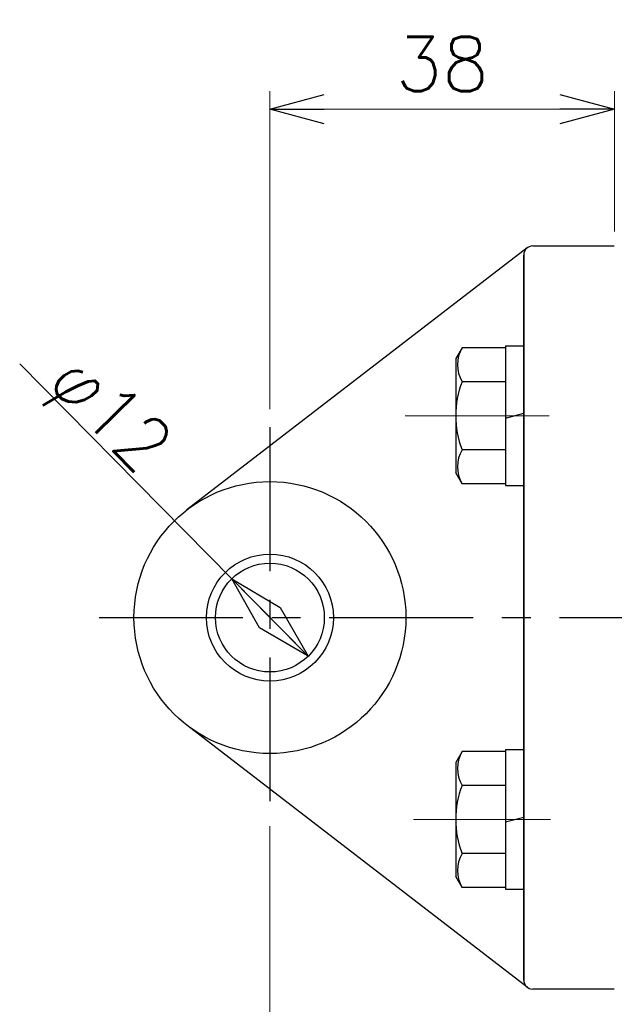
# Model space of a CAD drawing. Header units: millimetres. Extents: x -380 to 408, y -281 to 283.
# Tile 4 of 6: x -148 to -83, y -85 to 23. Entities that reach past the tile are written whole.
import ezdxf
from ezdxf.enums import TextEntityAlignment as Align

# ---------------------------------------------------------------- set-up
doc = ezdxf.new("R2010")
doc.units = ezdxf.units.MM
doc.header["$LTSCALE"] = 0.5
doc.linetypes.add('CENTER', pattern=[50.8, 31.75, -6.35, 6.35, -6.35])
doc.styles.add('FdaStyle0', font='txt.shx', dxfattribs={"bigfont": 'bigfont'})
doc.dimstyles.new('DaDimRotatedStyle', dxfattribs={"dimtxt": 6, "dimasz": 6.000004, "dimexe": 2, "dimexo": 2, "dimgap": 2, "dimtad": 3, "dimdsep": 46, "dimtxsty": 'FdaStyle0', "dimblk1": 'OPEN30', "dimblk2": 'OPEN30', "dimsah": 1, "dimcen": 0.09, "dimclrd": 4, "dimclre": 4, "dimclrt": 4, "dimadec": 0, "dimazin": 2, "dimtfac": 1, "dimtdec": 4, "dimtmove": 0, "dimatfit": 0, "dimfxl": 1, "dimarcsym": 0})

# ---------------------------------------------------------------- blocks, each defined once
blk = doc.blocks.new('_OPEN30')
at = {"color": 0, "linetype": 'ByBlock', "lineweight": -2}
for p, q in [((-1, 0.267949), (0, 0)), ((0, 0), (-1, -0.267949)), ((0, 0), (-1, 0))]:
    blk.add_line(p, q, dxfattribs=at)
blk = doc.blocks.new('*D46')
at = {"color": 4, "linetype": 'Continuous', "lineweight": 13}
for p, q in [((-120.6, -19.83), (-120.6, 15.27)), ((-82.6, -0.23), (-82.6, 15.27)), ((-120.6, 13.27), (-82.6, 13.27))]:
    blk.add_line(p, q, dxfattribs=at)
at = {"color": 4, "xscale": 6.000005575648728, "yscale": 5.999978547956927}
for p, rotation in [((-120.6, 13.27), 180), ((-82.6, 13.27), 360)]:
    blk.add_blockref('_OPEN30', p, dxfattribs=dict(at, rotation=rotation))
at = {"color": 4, "insert": (-101.6, 15.27), "char_height": 6, "width": 22.5, "attachment_point": 8, "style": 'FdaStyle0'}
blk.add_mtext('\\T1.00;38', dxfattribs=at)
blk = doc.blocks.new('DA_IMAGEDIMGROUP_1')
at = {"color": 4, "linetype": 'Continuous', "lineweight": 13}
blk.add_line((-120.6, -65.83), (-120.6, -144.08), dxfattribs=at)

msp = doc.modelspace()

# ---------------------------------------------------------------- linework, layer by layer
at = {"color": 4, "linetype": 'Continuous', "lineweight": 25}
for p, q in [((-92.214, -2.035), (-129.756, -30.942)), ((-91.604, -1.827), (-82.604, -1.827)), ((-92.604, -82.827), (-92.604, -2.827)), ((-92.604, -2.827), (-92.604, -82.827)), ((-94.604, -12.853), (-94.604, -28.253)), ((-94.604, -12.853), (-92.604, -12.853)), ((-92.604, -12.053), (-92.604, -29.053)), ((-99.408, -13.048), (-100.104, -14.253)), ((-94.604, -13.048), (-99.408, -13.048)), ((-124.817, -38.555), (-148.213, -14.831)), ((-100.104, -14.253), (-100.104, -26.853)), ((-94.604, -16.8), (-99.408, -16.8)), ((-94.604, -20.821), (-92.604, -20.285)), ((-94.604, -24.306), (-99.408, -24.306)), ((-99.408, -28.059), (-100.104, -26.853)), ((-94.604, -28.059), (-99.408, -28.059)), ((-94.604, -28.253), (-92.604, -28.253)), ((-124.817, -38.555), (-116.391, -47.099)), ((-92.214, -83.619), (-129.756, -54.712)), ((-94.604, -57.401), (-94.604, -72.801)), ((-94.604, -57.401), (-92.604, -57.401)), ((-92.604, -56.601), (-92.604, -73.601)), ((-99.408, -57.595), (-100.104, -58.801)), ((-94.604, -57.595), (-99.408, -57.595)), ((-100.104, -58.801), (-100.104, -71.401)), ((-94.604, -61.348), (-99.408, -61.348)), ((-94.604, -65.369), (-92.604, -64.833)), ((-94.604, -68.854), (-99.408, -68.854)), ((-99.408, -72.606), (-100.104, -71.401)), ((-94.604, -72.606), (-99.408, -72.606)), ((-94.604, -72.801), (-92.604, -72.801)), ((-82.604, -83.827), (-91.604, -83.827))]:
    msp.add_line(p, q, dxfattribs=at)
at = {"color": 4, "linetype": 'CENTER', "lineweight": 13}
for p, q in [((-105.673, -20.553), (-89.639, -20.553)), ((-104.756, -65.101), (-89.639, -65.101))]:
    msp.add_line(p, q, dxfattribs=at)
at = {"color": 4, "linetype": 'CENTER', "lineweight": 25}
for p, q in [((-120.604, -21.827), (-120.604, -63.827)), ((-139.456, -42.827), (151.536, -42.827))]:
    msp.add_line(p, q, dxfattribs=at)
at = {"color": 4, "linetype": 'Continuous', "lineweight": 25}
for radius in [15, 7, 6]:
    msp.add_circle((-120.604, -42.827), radius, dxfattribs=at)
for centre, radius, start, end in [((-91.604, -2.827), 1, 90, 180), ((-91.604, -2.827), 1, 90, 180), ((-96.158, -14.924), 3.753, 150.00001, 209.99999), ((-89.639, -20.553), 10.465, 158.98558, 201.01442), ((-96.158, -26.182), 3.753, 150.00001, 209.99999), ((-96.158, -59.472), 3.753, 150.00001, 209.99999), ((-89.639, -65.101), 10.465, 158.98558, 201.01442), ((-96.158, -70.73), 3.753, 150.00001, 209.99999), ((-91.604, -82.827), 1, 180, 270)]:
    msp.add_arc(centre, radius, start, end, dxfattribs=at)

# ---------------------------------------------------------------- block references
at = {"color": 4, "xscale": 6.000005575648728, "yscale": 5.999978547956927}
for p, rotation in [((-124.817, -38.555), 134.600978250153), ((-116.391, -47.099), 314.6009782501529)]:
    msp.add_blockref('_OPEN30', p, dxfattribs=dict(at, rotation=rotation))
at = {"linetype": 'Continuous'}
msp.add_blockref('DA_IMAGEDIMGROUP_1', (0, 0), dxfattribs=at)

# ---------------------------------------------------------------- texts
at = {"color": 4, "style": 'FdaStyle0', "width": 0.75}
msp.add_text('φ12', height=6, rotation=-45.39902, dxfattribs=at).set_placement((-145.204, -17.027), (-135.093, -27.28), align=Align.FIT)

# ---------------------------------------------------------------- dimensions: what is measured, and where the dimension line sits
at = {"linetype": 'Continuous', "lineweight": 13}
dim = msp.add_linear_dim(base=(-82.604, 13.269), p1=(-120.604, -21.827), p2=(-82.604, -2.227), dimstyle='DaDimRotatedStyle', override={"dimtxt": 6, "dimasz": 6.000004, "dimexe": 2, "dimexo": 2, "dimgap": 2, "dimtad": 3, "dimtih": 0, "dimtoh": 0, "dimdec": 2, "dimzin": 8, "dimtxsty": 'FdaStyle0', "dimblk1": 'OPEN30', "dimblk2": 'OPEN30', "dimsah": 1, "dimclrd": 4, "dimclre": 4, "dimclrt": 4, "dimazin": 2, "dimtofl": 1, "dimatfit": 0, "dimtolj": 0, "dimtzin": 8}, dxfattribs=at)
dim.commit()
dim.dimension.update_dxf_attribs({"geometry": '*D46', "text_midpoint": (-101.604, 13.269)})

doc.saveas('drawing.dxf')
